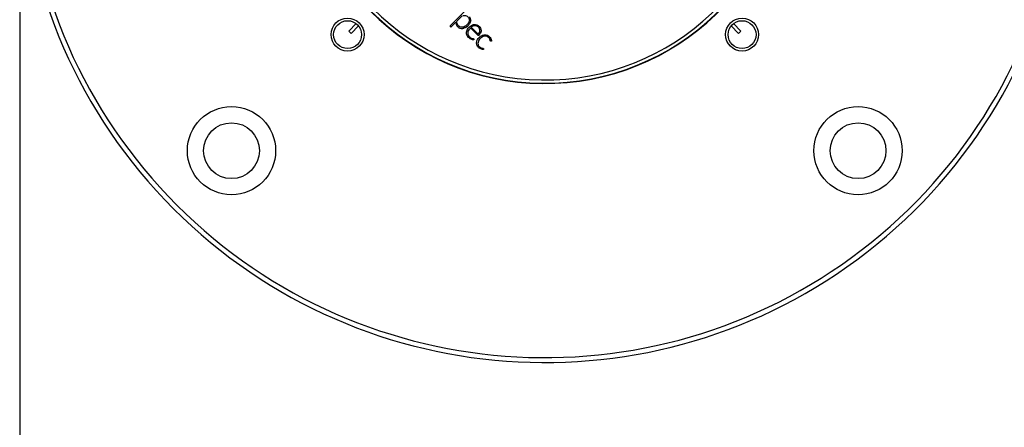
# Paper-space layout 'Surface Plate' of a CAD drawing. Header units: millimetres. Extents: x 2658 to 18042, y 1128 to 16227.
# Tile 24 of 64: x 3246 to 3846, y 9844 to 10093. Entities that reach past the tile are written whole.
import ezdxf

# ---------------------------------------------------------------- set-up
doc = ezdxf.new("R2010")
doc.units = ezdxf.units.MM
doc.layers.add('COMPONENT_GEOMETRY', color=7, linetype='Continuous')
doc.styles.add('SLDTEXTSTYLE1', font='TXT', dxfattribs={"width": 0.75})
doc.dimstyles.new('SLDDIMSTYLE0', dxfattribs={"dimtxt": 100, "dimasz": 6.604, "dimexe": 0, "dimexo": 0.0625, "dimgap": 25, "dimtad": 0, "dimtih": 1, "dimtoh": 1, "dimdec": 0, "dimlfac": 0.5, "dimrnd": 1e-09, "dimzin": 12, "dimdsep": 46, "dimtxsty": 'SLDTEXTSTYLE1', "dimsah": 1, "dimcen": 0.09, "dimadec": 0, "dimazin": 3, "dimtfac": 1, "dimtdec": 0, "dimtofl": 0, "dimtmove": 0, "dimatfit": 3, "dimfxl": 1, "dimfrac": 2, "dimtolj": 1, "dimtzin": 12, "dimarcsym": 0})

# ---------------------------------------------------------------- blocks, each defined once
blk = doc.blocks.new('_D_7')
at = {"layer": 'COMPONENT_GEOMETRY', "color": 7, "ltscale": 2}
for p, q in [((8879.1, 12946.13), (8879.1, 8407.68)), ((3245.77, 10201.36), (3245.77, 8407.68)), ((3245.77, 8414.03), (5914.66, 8414.03)), ((8879.1, 8414.03), (6210.21, 8414.03))]:
    blk.add_line(p, q, dxfattribs=at)
for points in [[(3245.77, 8414.03), (3252.37, 8413.02), (3252.37, 8415.05)], [(8879.1, 8414.03), (8872.5, 8415.05), (8872.5, 8413.02)]]:
    blk.add_solid(points, dxfattribs=at)
at = {"layer": 'COMPONENT_GEOMETRY', "color": 7, "ltscale": 2, "insert": (5914.66, 8463.56), "char_height": 100, "attachment_point": 1, "style": 'SLDTEXTSTYLE1'}
blk.add_mtext('2817', dxfattribs=at)

psp = doc.layouts.new('Surface Plate')

# ---------------------------------------------------------------- linework, layer by layer
at = {"color": 7, "linetype": 'Continuous', "lineweight": 25, "ltscale": 2}
for p, q in [((3516.66, 10097.59), (3508.19, 10089.12)), ((3515.47, 10095.21), (3512.28, 10092.02)), ((3450.82, 10090.37), (3446.27, 10085.81)), ((3447.68, 10084.4), (3452.24, 10088.95)), ((3508.19, 10088.71), (3508.58, 10088.32)), ((3511.07, 10090.81), (3508.58, 10088.32)), ((3517.4, 10087.96), (3518.81, 10089.02)), ((3520.93, 10088.2), (3525.18, 10083.96)), ((3679.3, 10088.95), (3683.86, 10084.4)), ((3685.27, 10085.81), (3680.72, 10090.37)), ((3446.27, 10085.81), (3447.68, 10084.4)), ((3683.86, 10084.4), (3685.27, 10085.81))]:
    psp.add_line(p, q, dxfattribs=at)
at = {"color": 7, "linetype": 'Continuous', "lineweight": 25, "ltscale": 4}
for centre, radius in [((3445.56, 10083.69), 10.05), ((3685.98, 10083.69), 10.05), ((3445.56, 10083.69), 8.5), ((3685.98, 10083.69), 8.5), ((3374.85, 10012.98), 26.88), ((3756.69, 10012.98), 26.88), ((3374.85, 10012.98), 17), ((3756.69, 10012.98), 17)]:
    psp.add_circle(centre, radius, dxfattribs=at)
for centre, radius, start, end in [((3565.77, 10203.9), 320, 56.56779, 225), ((3565.77, 10203.9), 317, 57.30091, 225), ((3565.77, 10203.9), 320, 225, 33.42392), ((3565.77, 10203.9), 317, 225, 32.69909), ((3565.77, 10203.9), 150, 91.69334, 358.30666), ((3565.77, 10203.9), 149.82, 91.6649, 358.3351), ((3565.77, 10203.9), 147.82, 92.38945, 357.61055), ((3508.39, 10088.92), 0.288, 135, 225), ((3511.34, 10090.55), 0.374, 9.05557, 135)]:
    psp.add_arc(centre, radius, start, end, dxfattribs=at)
at = {"color": 7, "linetype": 'Continuous', "lineweight": 25, "ltscale": 2}
for points, knots in [([(3515.85, 10095.4), (3516.58, 10095.41), (3517.68, 10095.43), (3518.92, 10094.63), (3519.61, 10093.72), (3519.93, 10092.54), (3519.43, 10090.95), (3518.36, 10089.76), (3517.13, 10088.73), (3515.99, 10088.2), (3514.66, 10088.16), (3513.54, 10088.69), (3512.7, 10089.49), (3512.25, 10090.45), (3512.16, 10091.32), (3512.24, 10091.82), (3512.28, 10092.02)], [0, 0, 0, 0, 0.119879, 0.180274, 0.241841, 0.310164, 0.37791, 0.514936, 0.573811, 0.649827, 0.722501, 0.790954, 0.853169, 0.915803, 0.965847, 1, 1, 1, 1]), ([(3520.65, 10092.18), (3520.64, 10092.49), (3520.63, 10093.12), (3520.34, 10093.91), (3520.06, 10094.32), (3519.95, 10094.48)], [0, 0, 0, 0, 0.382512, 0.771945, 1, 1, 1, 1]), ([(3511.7, 10090.61), (3511.74, 10090.38), (3511.81, 10089.99), (3512.04, 10089.38), (3512.45, 10088.78), (3513.06, 10088.15), (3514.17, 10087.51), (3515.13, 10087.46), (3515.77, 10087.42)], [0, 0, 0, 0, 0.12087, 0.20658, 0.341115, 0.503027, 0.667689, 1, 1, 1, 1]), ([(3517.4, 10087.96), (3517.11, 10087.82), (3516.59, 10087.56), (3516.02, 10087.47), (3515.77, 10087.42)], [0, 0, 0, 0, 0.557714, 1, 1, 1, 1]), ([(3518.88, 10082.45), (3518.65, 10082.8), (3518.21, 10083.48), (3518.02, 10084.7), (3518.18, 10085.91), (3518.89, 10087.45), (3520.35, 10089.08), (3522.66, 10090.07), (3524.82, 10089.55), (3526.17, 10088.43), (3526.76, 10087.29), (3526.92, 10086.48), (3526.93, 10085.65), (3526.7, 10084.81), (3526.25, 10084.03), (3525.89, 10083.58), (3525.63, 10083.26), (3525.45, 10083.13), (3525.31, 10083.11), (3525.21, 10083.14), (3525.05, 10083.27), (3524.71, 10083.58), (3524.28, 10084.07), (3523.65, 10084.69), (3522.96, 10085.39), (3522.17, 10086.18), (3521.38, 10086.97), (3520.82, 10087.52), (3520.53, 10087.81), (3520.51, 10087.84)], [0, 0, 0, 0, 0.046957, 0.091804, 0.13694, 0.183846, 0.282794, 0.38056, 0.452316, 0.524836, 0.572886, 0.595668, 0.618185, 0.666323, 0.693127, 0.720561, 0.731374, 0.740912, 0.744113, 0.747417, 0.751658, 0.767656, 0.800048, 0.825979, 0.868467, 0.910955, 0.953444, 0.995932, 1, 1, 1, 1]), ([(3520.65, 10092.18), (3520.45, 10091.52), (3520.09, 10090.32), (3519.21, 10089.43), (3518.81, 10089.02)], [0, 0, 0, 0, 0.545096, 1, 1, 1, 1]), ([(3520.51, 10087.84), (3520.17, 10087.46), (3519.48, 10086.72), (3518.88, 10085.49), (3518.79, 10084.37), (3519, 10083.59), (3519.43, 10082.8), (3520.06, 10082.13), (3520.83, 10081.63), (3521.46, 10081.35), (3521.97, 10081.25), (3522.34, 10081.19), (3522.51, 10081.09), (3522.59, 10080.99), (3522.6, 10080.9), (3522.6, 10080.77), (3522.57, 10080.66), (3522.57, 10080.56), (3522.57, 10080.53), (3522.56, 10080.52), (3522.55, 10080.51), (3522.52, 10080.51), (3522.48, 10080.5), (3522.41, 10080.5), (3522.34, 10080.5), (3522.3, 10080.51), (3522.29, 10080.51), (3522.28, 10080.51), (3522.28, 10080.51), (3522.28, 10080.51), (3522.28, 10080.51), (3522.28, 10080.51), (3522.28, 10080.51), (3522.06, 10080.5), (3521.61, 10080.59), (3520.77, 10080.89), (3519.78, 10081.45), (3519.18, 10082.11), (3518.88, 10082.45)], [0, 0, 0, 0, 0.1074467, 0.2134966, 0.2834831, 0.3426089, 0.3826022, 0.4732625, 0.5337413, 0.5753989, 0.6191233, 0.6448717, 0.6535663, 0.6615483, 0.6701228, 0.6735254, 0.6891146, 0.6929592, 0.6941918, 0.6952452, 0.6963061, 0.6977036, 0.7004944, 0.7065013, 0.7122563, 0.7142176, 0.7149065, 0.7151699, 0.7152778, 0.7153239, 0.7153436, 0.7153526, 0.7153562, 0.7153592, 0.7628267, 0.8103754, 0.9052289, 1, 1, 1, 1]), ([(3525.18, 10083.96), (3525.44, 10084.26), (3525.96, 10084.86), (3526.34, 10086.05), (3526.1, 10087.29), (3525.35, 10088.27), (3524.36, 10088.95), (3523.16, 10089.2), (3521.95, 10088.9), (3521.27, 10088.43), (3520.93, 10088.2)], [0, 0, 0, 0, 0.124214, 0.247776, 0.374538, 0.501893, 0.623019, 0.743732, 0.871568, 1, 1, 1, 1]), ([(3528.42, 10074.74), (3528.42, 10074.72), (3528.41, 10074.7), (3528.39, 10074.68), (3528.38, 10074.66), (3528.35, 10074.66), (3528.32, 10074.66), (3528.23, 10074.65), (3528.07, 10074.65), (3527.91, 10074.65), (3527.81, 10074.66), (3527.76, 10074.67), (3527.74, 10074.67), (3527.73, 10074.67), (3527.73, 10074.67), (3527.72, 10074.67), (3527.72, 10074.68), (3527.72, 10074.68), (3527.39, 10074.73), (3526.74, 10074.91), (3525.85, 10075.42), (3525.1, 10076.11), (3524.34, 10077.21), (3524.03, 10078.91), (3524.67, 10080.6), (3525.61, 10081.85), (3526.62, 10082.72), (3527.84, 10083.43), (3529.32, 10083.73), (3530.81, 10083.38), (3531.85, 10082.64), (3532.64, 10081.77), (3533.06, 10080.97), (3533.2, 10080.28), (3533.29, 10079.96), (3533.26, 10079.78), (3533.25, 10079.72), (3533.25, 10079.71), (3533.24, 10079.7), (3533.23, 10079.69), (3533.22, 10079.69), (3533.2, 10079.69), (3533.09, 10079.68), (3532.98, 10079.66), (3532.89, 10079.64)], [0, 0, 0, 0, 0.001925, 0.003204, 0.004194, 0.005094, 0.006322, 0.009266, 0.018658, 0.028273, 0.032505, 0.034367, 0.035186, 0.035546, 0.035705, 0.035775, 0.035805, 0.035819, 0.03583, 0.084128, 0.133516, 0.183, 0.231293, 0.325446, 0.419885, 0.485304, 0.550425, 0.612608, 0.688659, 0.762973, 0.828202, 0.870155, 0.93421, 0.955086, 0.973814, 0.980779, 0.981612, 0.982216, 0.982672, 0.983038, 0.983475, 0.984049, 0.986175, 1, 1, 1, 1]), ([(3532.89, 10079.64), (3532.85, 10079.65), (3532.79, 10079.65), (3532.71, 10079.68), (3532.65, 10079.75), (3532.6, 10079.84), (3532.55, 10080.13), (3532.47, 10080.53), (3532.22, 10081.1), (3531.83, 10081.71), (3531.27, 10082.21), (3530.6, 10082.62), (3529.86, 10082.85), (3528.97, 10082.83), (3527.53, 10082.38), (3526.2, 10081.25), (3525.2, 10079.7), (3524.91, 10078.42), (3525.18, 10077.3), (3525.68, 10076.5), (3526.25, 10075.97), (3526.66, 10075.73), (3526.94, 10075.59), (3527.26, 10075.46), (3527.72, 10075.31), (3528.15, 10075.36), (3528.36, 10075.26), (3528.42, 10075.21), (3528.44, 10075.14), (3528.46, 10075.03), (3528.47, 10074.89), (3528.44, 10074.78), (3528.42, 10074.74)], [0, 0, 0, 0, 0.005727, 0.010392, 0.014635, 0.021189, 0.028431, 0.06432, 0.090811, 0.135438, 0.187371, 0.21842, 0.269205, 0.318569, 0.368688, 0.525398, 0.605831, 0.684211, 0.741875, 0.79985, 0.843757, 0.87417, 0.88074, 0.89832, 0.93228, 0.964359, 0.968345, 0.972157, 0.97626, 0.981046, 0.991376, 1, 1, 1, 1])]:
    psp.add_open_spline(points, degree=3, knots=knots, dxfattribs=at)

# ---------------------------------------------------------------- dimensions: what is measured, and where the dimension line sits
at = {"layer": 'COMPONENT_GEOMETRY', "color": 7, "ltscale": 2}
dim = psp.add_linear_dim(base=(3245.77, 8414.03), p1=(8879.1, 12948.67), p2=(3245.77, 10203.9), dimstyle='SLDDIMSTYLE0', dxfattribs=at)
dim.commit()
dim.dimension.update_dxf_attribs({"geometry": '_D_7', "text_midpoint": (6062.44, 8414.03), "dimtype": 160})

doc.saveas('drawing.dxf')
